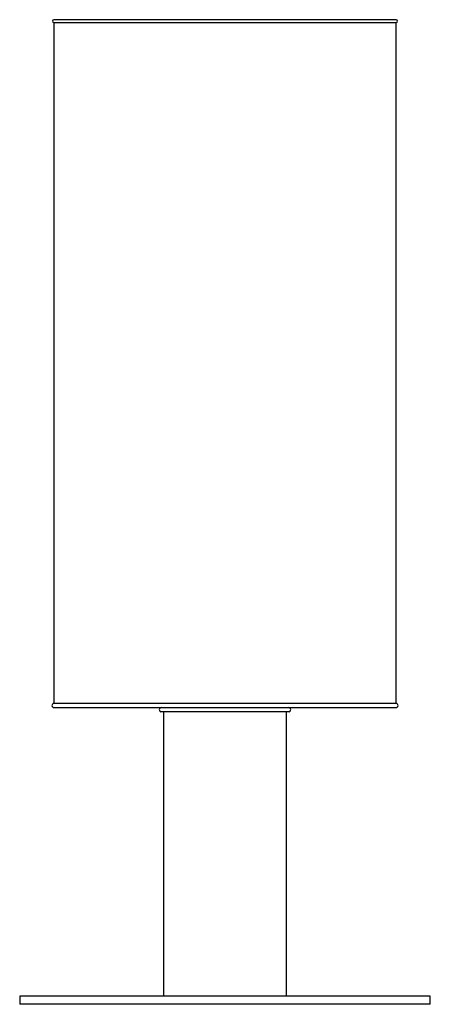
# Model space of a CAD drawing. Header units: millimetres. Extents: x -75 to 75, y -107 to 253.
import ezdxf

# ---------------------------------------------------------------- set-up
doc = ezdxf.new("R2010")
doc.units = ezdxf.units.MM

msp = doc.modelspace()

# ---------------------------------------------------------------- linework, layer by layer
at = {"color": 7, "linetype": 'Continuous', "lineweight": 25}
for p, q in [((62.5, 252.62), (-62.5, 252.62)), ((-62.5, 251.62), (-62.5, 2.87)), ((-62.5, 251.62), (62.5, 251.62)), ((62.5, 2.87), (62.5, 251.62)), ((62.5, 2.87), (-62.5, 2.87)), ((-62.5, 1.37), (62.5, 1.37)), ((23.41, -0.2), (-23.41, -0.2)), ((-22.5, -0.2), (-22.5, -104)), ((22.5, -104), (22.5, -0.2)), ((-75, -104), (-75, -107)), ((75, -104), (-75, -104)), ((75, -107), (75, -104)), ((75, -107), (-75, -107))]:
    msp.add_line(p, q, dxfattribs=at)
at = {"color": 7, "linetype": 'Continuous', "lineweight": 25, "flags": 128}
for points in [[(11.79, 2.87), (11.77, 2.87), (11.74, 2.87)], [(11.74, 1.37), (11.77, 1.37), (11.79, 1.37)]]:
    msp.add_lwpolyline(points, dxfattribs=at)
at = {"color": 7, "linetype": 'Continuous', "lineweight": 25}
for centre, radius, start, end in [((-62.5, 252.12), 0.5, 90, 270), ((62.5, 252.12), 0.5, 270, 90), ((-62.5, 2.12), 0.75, 90, 270), ((-23.2, 0.57), 0.8, 90, 255), ((23.2, 0.57), 0.8, 285, 90), ((62.5, 2.12), 0.75, 270, 90)]:
    msp.add_arc(centre, radius, start, end, dxfattribs=at)

doc.saveas('drawing.dxf')
